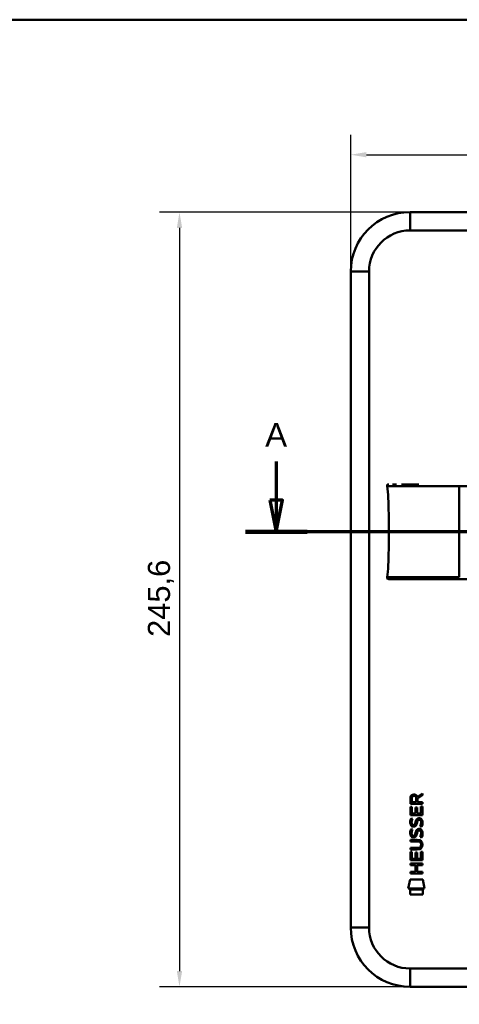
# Model space of a CAD drawing. Header units: millimetres. Extents: x 20 to 833, y 20 to 574.
# Tile 19 of 23: x 434 to 574, y 262 to 574. Entities that reach past the tile are written whole.
import ezdxf

# ---------------------------------------------------------------- set-up
doc = ezdxf.new("R2010")
doc.units = ezdxf.units.MM
doc.header["$LTSCALE"] = 2
for name, color, linetype, lineweight in [('Bemaßungen(DIN)', 7, 'Continuous', 25), ('Schnittansichtslinien(DIN)', 7, 'Continuous', 70), ('Sichtbare Kanten(DIN)', 7, 'Continuous', 50), ('Sichtbare tangentiale Kanten(DIN)', 7, 'Continuous', 50), ('Skizziergeometrie(DIN)', 7, 'Continuous', 50)]:
    doc.layers.add(name, color=color, linetype=linetype, lineweight=lineweight)
doc.styles.add('Aktuell-DINGroßer Text', font='arial.ttf')
doc.styles.add('STANDARD-DIN~0', font='arial.ttf')
doc.dimstyles.new('CAD-LAN', dxfattribs={"dimscale": 2, "dimtxt": 3.5, "dimasz": 2.5, "dimexe": 3.175, "dimexo": 0, "dimgap": 0.8, "dimtad": 1, "dimrnd": 1e-08, "dimtxsty": 'STANDARD-DIN~0', "dimcen": 0.09, "dimdle": 10, "dimclrd": 250, "dimclre": 250, "dimclrt": 250, "dimadec": 0, "dimazin": 2, "dimtfac": 1, "dimtmove": 0, "dimatfit": 3, "dimfxl": 1, "dimtolj": 1, "dimtzin": 0, "dimlwd": 25, "dimlwe": 25, "dimarcsym": 0})

# ---------------------------------------------------------------- blocks, each defined once
blk = doc.blocks.new('Ränder Standardrahmen')
at = {"layer": 'Skizziergeometrie(DIN)', "flags": 128}
blk.add_lwpolyline([(10, 10), (10, 287), (410, 287), (410, 10), (10, 10)], dxfattribs=at)
blk = doc.blocks.new('2DTransSchnitt0')
at = {"layer": 'Schnittansichtslinien(DIN)', "linetype": 'Continuous'}
for p, q in [((257.82, 216.96), (257.82, 210.83)), ((380.93, 216.97), (380.93, 210.84)), ((256.82, 210.83), (257.82, 205.83)), ((258.82, 210.83), (256.82, 210.83)), ((257.82, 210.83), (257.82, 205.83)), ((257.82, 205.83), (258.82, 210.83)), ((379.93, 210.84), (380.93, 205.84)), ((381.93, 210.84), (379.93, 210.84)), ((380.93, 210.84), (380.93, 205.84)), ((380.93, 205.84), (381.93, 210.84)), ((385.82, 205.84), (252.93, 205.83))]:
    blk.add_line(p, q, dxfattribs=at)
at = {"layer": 'Schnittansichtslinien(DIN)', "linetype": 'Continuous', "lineweight": 140}
for p, q in [((262.72, 205.83), (252.93, 205.83)), ((385.82, 205.84), (376.03, 205.84))]:
    blk.add_line(p, q, dxfattribs=at)
at = {"layer": 'Schnittansichtslinien(DIN)', "linetype": 'Continuous', "flags": 128}
for points in [[(256.82, 210.83), (257.82, 205.83), (258.82, 210.83), (256.82, 210.83)], [(379.93, 210.84), (380.93, 205.84), (381.93, 210.84), (379.93, 210.84)]]:
    blk.add_lwpolyline(points, dxfattribs=at)
at = {"layer": 'Schnittansichtslinien(DIN)'}
for points in [[(256.82, 210.83), (257.82, 205.83), (258.82, 210.83), (256.82, 210.83)], [(379.93, 210.84), (380.93, 205.84), (381.93, 210.84), (379.93, 210.84)]]:
    blk.add_solid(points, dxfattribs=at)
at = {"layer": 'Schnittansichtslinien(DIN)', "char_height": 3.73, "attachment_point": 7, "style": 'Aktuell-DINGroßer Text'}
for insert in [(256.07, 219.33), (379.17, 219.34)]:
    blk.add_mtext('A', dxfattribs=dict(at, insert=insert))
blk = doc.blocks.new('*D18')
at = {"layer": 'Bemaßungen(DIN)', "color": 250, "linetype": 'Continuous', "lineweight": 25, "true_color": 0x3f3f3f, "transparency": 16777216}
for p, q in [((539.24, 494.18), (539.24, 537.54)), ((742.86, 494.18), (742.86, 537.54)), ((544.24, 531.19), (737.86, 531.19))]:
    blk.add_line(p, q, dxfattribs=at)
at = {"layer": 'Bemaßungen(DIN)', "color": 250, "linetype": 'Continuous', "true_color": 0x3f3f3f, "transparency": 16777216}
for points in [[(544.24, 532.02), (544.24, 530.36), (539.24, 531.19)], [(737.86, 532.02), (737.86, 530.36), (742.86, 531.19)]]:
    blk.add_solid(points, dxfattribs=at)
at = {"layer": 'Defpoints', "color": 0, "linetype": 'Continuous', "transparency": 16777216}
for p in [(742.86, 531.19), (539.24, 494.18), (742.86, 494.18)]:
    blk.add_point(p, dxfattribs=at)
at = {"layer": 'Bemaßungen(DIN)', "color": 250, "linetype": 'Continuous', "lineweight": 25, "true_color": 0x3f3f3f, "transparency": 16777216, "insert": (629.18, 541.2), "char_height": 7, "attachment_point": 1, "style": 'STANDARD-DIN~0'}
blk.add_mtext('\\A1;203,6', dxfattribs=at)
blk = doc.blocks.new('*D19')
at = {"layer": 'Bemaßungen(DIN)', "color": 250, "linetype": 'Continuous', "lineweight": 25, "true_color": 0x3f3f3f, "transparency": 16777216}
for p, q in [((558.05, 512.99), (478.64, 512.99)), ((484.99, 507.99), (484.99, 272.37)), ((558.05, 267.37), (478.64, 267.37))]:
    blk.add_line(p, q, dxfattribs=at)
at = {"layer": 'Bemaßungen(DIN)', "color": 250, "linetype": 'Continuous', "true_color": 0x3f3f3f, "transparency": 16777216}
for points in [[(484.16, 507.99), (485.83, 507.99), (484.99, 512.99)], [(484.16, 272.37), (485.83, 272.37), (484.99, 267.37)]]:
    blk.add_solid(points, dxfattribs=at)
at = {"layer": 'Defpoints', "color": 0, "linetype": 'Continuous', "transparency": 16777216}
for p in [(558.05, 512.99), (484.99, 267.37), (558.05, 267.37)]:
    blk.add_point(p, dxfattribs=at)
at = {"layer": 'Bemaßungen(DIN)', "color": 250, "linetype": 'Continuous', "lineweight": 25, "true_color": 0x3f3f3f, "transparency": 16777216, "insert": (474.98, 378.31), "char_height": 7, "attachment_point": 1, "rotation": 90, "style": 'STANDARD-DIN~0'}
blk.add_mtext('\\A1;245,6', dxfattribs=at)

msp = doc.modelspace()

# ---------------------------------------------------------------- linework, layer by layer
at = {"layer": 'Sichtbare Kanten(DIN)'}
for p, q in [((558.051, 512.991), (724.051, 512.991)), ((558.051, 507.1845), (724.051, 507.1845)), ((539.2415, 286.1815), (539.2415, 494.1815)), ((545.048, 286.1815), (545.048, 494.1815)), ((560.364, 327.6128), (561.957, 328.6676)), ((561.957, 328.0888), (560.4349, 327.081)), ((561.957, 328.6676), (561.957, 328.0888)), ((558.1458, 325.4383), (558.1474, 327.1896)), ((561.957, 325.4383), (558.1458, 325.4383)), ((558.6118, 327.1314), (558.6118, 325.9471)), ((558.6118, 325.9471), (559.9687, 325.9471)), ((559.9687, 325.9471), (559.9687, 327.1314)), ((560.4349, 327.081), (560.4349, 325.9471)), ((560.4349, 325.9471), (561.957, 325.9471)), ((561.957, 325.9471), (561.957, 325.4383)), ((558.1458, 321.798), (558.1458, 324.4704)), ((558.1458, 324.4704), (558.6102, 324.4704)), ((561.9571, 321.798), (558.1458, 321.798)), ((558.6102, 324.4704), (558.6102, 322.3007)), ((558.6102, 322.3007), (559.803, 322.3007)), ((559.803, 324.23), (560.2676, 324.23)), ((559.803, 322.3007), (559.803, 324.23)), ((560.2676, 324.23), (560.2676, 322.3007)), ((560.2676, 322.3007), (561.4925, 322.3007)), ((561.4925, 324.4968), (561.9571, 324.4968)), ((561.4925, 322.3007), (561.4925, 324.4968)), ((561.9571, 324.4968), (561.9571, 321.798)), ((558.3755, 320.7664), (558.8272, 320.633)), ((558.6388, 318.9912), (558.6484, 318.9681)), ((559.5507, 318.8616), (559.5651, 318.884)), ((560.9472, 320.3644), (560.9316, 320.3644)), ((558.3755, 317.3711), (558.8272, 317.2376)), ((558.6388, 315.5958), (558.6484, 315.5727)), ((559.5507, 315.4662), (559.5651, 315.4886)), ((560.9472, 316.969), (560.9316, 316.969)), ((558.1456, 313.9973), (560.34, 313.9973)), ((558.1456, 313.4946), (558.1456, 313.9973)), ((560.3719, 313.4946), (558.1456, 313.4946)), ((561.5461, 312.4488), (561.546, 312.4617)), ((558.1456, 310.9149), (558.1456, 311.4177)), ((558.1456, 311.4177), (560.3719, 311.4177)), ((560.34, 310.9149), (558.1456, 310.9149)), ((558.1457, 307.4811), (558.1457, 310.1534)), ((558.1457, 310.1534), (558.6103, 310.1534)), ((558.6103, 310.1534), (558.6103, 307.9839)), ((559.8031, 309.9131), (560.2677, 309.9131)), ((559.8031, 307.9839), (559.8031, 309.9131)), ((560.2677, 309.9131), (560.2677, 307.9839)), ((561.4924, 310.1801), (561.957, 310.1801)), ((561.4924, 307.9839), (561.4924, 310.1801)), ((561.957, 310.1801), (561.957, 307.4811)), ((558.1439, 306.4232), (561.9554, 306.4232)), ((558.1439, 305.9204), (558.1439, 306.4232)), ((561.957, 307.4811), (558.1457, 307.4811)), ((558.6103, 307.9839), (559.8031, 307.9839)), ((560.2677, 307.9839), (561.4924, 307.9839)), ((561.9554, 306.4232), (561.9554, 305.9204)), ((559.8013, 305.9204), (558.1439, 305.9204)), ((558.1439, 303.3409), (558.1439, 303.8436)), ((558.1439, 303.8436), (559.8013, 303.8436)), ((561.9554, 303.3409), (558.1439, 303.3409)), ((559.8013, 303.8436), (559.8013, 305.9204)), ((560.2765, 305.9204), (560.2765, 303.8436)), ((561.9554, 305.9204), (560.2765, 305.9204)), ((560.2765, 303.8436), (561.9554, 303.8436)), ((561.9554, 303.8436), (561.9554, 303.3409)), ((557.4396, 298.5708), (558.0493, 301.4151)), ((558.0493, 301.4151), (562.0576, 301.4151)), ((562.0576, 301.4151), (562.6597, 298.5708)), ((562.6597, 298.5708), (557.4396, 298.5708)), ((558.0525, 298.1902), (562.0484, 298.1902)), ((558.0525, 296.6676), (558.0525, 298.1902)), ((562.0484, 296.6676), (558.0525, 296.6676)), ((562.0484, 298.1902), (562.0484, 296.6676)), ((724.051, 273.1785), (558.051, 273.1785)), ((724.051, 267.372), (558.051, 267.372))]:
    msp.add_line(p, q, dxfattribs=at)
for centre, radius, start, end in [((558.051, 494.1815), 18.8095, 90, 180), ((558.051, 494.1815), 13.003, 90, 180), ((558.051, 286.1815), 18.8095, 180, 270), ((558.051, 286.1815), 13.003, 180, 270)]:
    msp.add_arc(centre, radius, start, end, dxfattribs=at)
for centre, major_axis, ratio, start_param, end_param in [((560.1841, 326.1022), (1.3033, -1.6977), 0.51804149, 2.7627686, 3.73551306), ((558.3271, 325.9931), (1.6541, 2.1874), 0.59949376, 5.87816498, 6.70897252), ((560.3235, 323.14), (-1.4677, -4.3959), 0.23129477, 5.95405459, 6.01501397), ((559.6317, 320.0505), (-0.7644, -1.3394), 0.54384094, 5.89502306, 6.35531677), ((559.4727, 318.8941), (-0.1307, -0.1859), 0.36417157, 1.34290001, 1.65097815), ((560.0695, 318.1145), (-1.1173, -2.1909), 0.45910241, 2.83459506, 3.35598286), ((560.4376, 320.0738), (1.5856, 4.721), 0.22151613, 2.82630526, 2.88544623), ((559.642, 316.6668), (0.7758, 1.3504), 0.54160498, 2.75690927, 3.21474058), ((559.4727, 315.4987), (0.1307, 0.1859), 0.36417158, 4.48449266, 4.7925708), ((560.0712, 314.7221), (1.1157, 2.1879), 0.45945215, 5.97601121, 6.497704), ((555.2501, 307.7615), (6.4136, 5.7553), 0.37426609, 5.95992819, 6.67839211), ((555.2478, 317.1536), (6.4157, -5.7584), 0.37420137, 5.88811297, 6.60645232), ((530.2808, 338.873), (31.0433, -27.1233), 0.13713392, 6.12750203, 6.40243503)]:
    msp.add_ellipse(centre, major_axis=major_axis, ratio=ratio, start_param=start_param, end_param=end_param, dxfattribs=at)
for points, knots in [([(550.7816, 426.0586), (550.7656, 426.1612), (550.7469, 426.2659), (550.7613, 426.3955), (550.7665, 426.4219), (550.7812, 426.4676), (550.7897, 426.4874), (550.8108, 426.5239), (550.8234, 426.5408), (550.8521, 426.5711), (550.8683, 426.5845), (550.9207, 426.6193), (550.9609, 426.6352), (551.0419, 426.6561), (551.0834, 426.6617), (551.1436, 426.6664), (551.1625, 426.6673), (551.1955, 426.6685), (551.2099, 426.6688), (551.2287, 426.6691), (551.2337, 426.6691), (551.243, 426.6692), (551.2473, 426.6692), (551.2545, 426.6693), (551.2575, 426.6693), (551.2701, 426.6693), (551.2735, 426.6693), (551.2826, 426.6693), (551.285, 426.6693), (551.2907, 426.6693), (551.2927, 426.6693), (551.2959, 426.6693), (551.2964, 426.6693), (551.2974, 426.6693), (551.2975, 426.6693), (551.2986, 426.6693), (551.2987, 426.6693), (551.2988, 426.6693), (551.2989, 426.6693), (551.299, 426.6693)], [0, 0, 0, 0, 0.031127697, 0.031127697, 0.039115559, 0.039115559, 0.045517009, 0.045517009, 0.051765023, 0.051765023, 0.058012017, 0.058012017, 0.070632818, 0.070632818, 0.083103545, 0.083103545, 0.088763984, 0.088763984, 0.093022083, 0.093022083, 0.094582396, 0.094582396, 0.096154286, 0.096154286, 0.097721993, 0.097721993, 0.104095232, 0.104095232, 0.116528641, 0.116528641, 0.13514677, 0.13514677, 0.138637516, 0.138637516, 0.140189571, 0.140189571, 0.140286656, 0.140286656, 0.140336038, 0.140336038, 0.140336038, 0.140336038]), ([(551.3202, 411.6693), (551.3202, 415.5061), (551.276, 419.3206), (551.1253, 422.2691), (551.0486, 423.7709), (550.9422, 425.0521), (550.7855, 426.0585)], [0, 0, 0, 0, 0.308890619, 0.308890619, 0.308890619, 0.466215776, 0.466215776, 0.466215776, 0.466215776]), ([(551.1892, 426.6683), (551.2155, 426.6698), (551.2419, 426.6705), (551.2888, 426.6709), (551.3094, 426.6708), (551.3356, 426.6706), (551.3416, 426.6706), (551.3479, 426.6705), (551.3481, 426.6705), (551.3486, 426.6705), (551.3488, 426.6705), (551.3489, 426.6705)], [0.159826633, 0.159826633, 0.159826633, 0.159826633, 0.1677479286, 0.1677479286, 0.1740162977, 0.1740162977, 0.1758965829, 0.1758965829, 0.175984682, 0.175984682, 0.176039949, 0.176039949, 0.176039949, 0.176039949]), ([(551.2837, 426.6693), (551.2875, 426.6694), (551.2915, 426.6694), (551.3084, 426.6694), (551.3224, 426.6694), (551.3366, 426.6694), (551.3368, 426.6694), (551.3371, 426.6694), (551.3371, 426.6694), (551.3372, 426.6694), (551.3373, 426.6694), (551.3373, 426.6694)], [0.10636808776, 0.10636808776, 0.10636808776, 0.10636808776, 0.10766244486, 0.10766244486, 0.11187808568, 0.11187808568, 0.11193288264, 0.11193288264, 0.11195343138, 0.11195343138, 0.11196498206, 0.11196498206, 0.11196498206, 0.11196498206]), ([(551.2911, 426.6693), (551.2968, 426.6694), (551.3031, 426.6694), (551.3126, 426.6694), (551.3152, 426.6694), (551.3204, 426.6694), (551.3231, 426.6694), (551.3271, 426.6694), (551.3282, 426.6694), (551.3297, 426.6694), (551.33, 426.6694), (551.3304, 426.6694), (551.3306, 426.6694), (551.3308, 426.6694), (551.3308, 426.6694), (551.3309, 426.6694)], [0.09549746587, 0.09549746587, 0.09549746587, 0.09549746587, 0.09806839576, 0.09806839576, 0.09893664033, 0.09893664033, 0.09978859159, 0.09978859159, 0.10014190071, 0.10014190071, 0.10023007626, 0.10023007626, 0.10027415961, 0.10027415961, 0.10028518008, 0.10028518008, 0.10028518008, 0.10028518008]), ([(552.4713, 426.6693), (552.4714, 426.6693), (552.4714, 426.6693), (552.4715, 426.6693), (552.4715, 426.6693), (552.4717, 426.6693), (552.4718, 426.6693), (552.4724, 426.6693), (552.4728, 426.6693), (552.4741, 426.6693), (552.475, 426.6693), (552.4776, 426.6693), (552.4793, 426.6693), (552.499, 426.6693), (552.5174, 426.6693), (552.5608, 426.6693), (552.5861, 426.6693), (552.6806, 426.6693), (552.7527, 426.6693), (552.9291, 426.6693), (553.036, 426.6693), (553.187, 426.6693), (553.2255, 426.6693), (553.3625, 426.6693), (553.4649, 426.6693), (553.6118, 426.6693), (553.6525, 426.6693), (553.7094, 426.6693), (553.7249, 426.6693), (553.741, 426.6693), (553.7414, 426.6693), (553.7418, 426.6693), (553.7418, 426.6693), (553.7419, 426.6693)], [0, 0, 0, 0, 0.000028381, 0.000028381, 0.000085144, 0.000085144, 0.000198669, 0.000198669, 0.000652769, 0.000652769, 0.00156097, 0.00156097, 0.003285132, 0.003285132, 0.021676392, 0.021676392, 0.04619826, 0.04619826, 0.111597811, 0.111597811, 0.198808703, 0.198808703, 0.227872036, 0.227872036, 0.300542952, 0.300542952, 0.327789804, 0.327789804, 0.338007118, 0.338007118, 0.338246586, 0.338246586, 0.338260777, 0.338260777, 0.338260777, 0.338260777]), ([(555.2854, 426.6693), (555.2854, 426.6693), (555.2854, 426.6693), (555.2855, 426.6693), (555.2855, 426.6693), (555.2856, 426.6693), (555.2857, 426.6693), (555.286, 426.6693), (555.2862, 426.6693), (555.2872, 426.6693), (555.288, 426.6693), (555.3045, 426.6693), (555.3204, 426.6693), (555.3575, 426.6693), (555.3788, 426.6693), (555.4573, 426.6693), (555.5151, 426.6693), (555.7292, 426.6693), (555.8894, 426.6693), (556.109, 426.6693), (556.1643, 426.6693), (557.3521, 426.6693), (558.7041, 426.6693), (560.3463, 426.6693), (560.5265, 426.6693), (560.7424, 426.6693), (560.7766, 426.6693), (560.814, 426.6693), (560.8172, 426.6693), (560.8207, 426.6693), (560.821, 426.6693), (560.8214, 426.6693), (560.8216, 426.6693), (560.8218, 426.6693), (560.8219, 426.6693), (560.822, 426.6693), (560.822, 426.6693), (560.8221, 426.6693)], [0, 0, 0, 0, 0.000012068, 0.000012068, 0.000024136, 0.000024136, 0.000072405, 0.000072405, 0.000168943, 0.000168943, 0.000555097, 0.000555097, 0.008374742, 0.008374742, 0.018800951, 0.018800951, 0.046605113, 0.046605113, 0.120767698, 0.120767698, 0.145482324, 0.145482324, 0.646387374, 0.646387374, 0.707392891, 0.707392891, 0.718829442, 0.718829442, 0.719901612, 0.719901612, 0.719998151, 0.719998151, 0.72004642, 0.72004642, 0.720070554, 0.720070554, 0.720082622, 0.720082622, 0.720082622, 0.720082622]), ([(551.3202, 411.6693), (551.3202, 407.8326), (551.276, 404.0182), (551.1253, 401.0697), (551.0486, 399.5676), (550.9422, 398.286), (550.7854, 397.2795)], [0, 0, 0, 0, 0.308885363, 0.308885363, 0.308885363, 0.4662495, 0.4662495, 0.4662495, 0.4662495]), ([(551.2986, 396.6687), (551.2983, 396.6687), (551.2982, 396.6687), (551.2979, 396.6687), (551.2977, 396.6687), (551.2972, 396.6687), (551.297, 396.6687), (551.2963, 396.6687), (551.296, 396.6687), (551.2929, 396.6687), (551.291, 396.6687), (551.2862, 396.6687), (551.2843, 396.6687), (551.2787, 396.6687), (551.2761, 396.6687), (551.2632, 396.6687), (551.2599, 396.6687), (551.2532, 396.6688), (551.2506, 396.6688), (551.2448, 396.6688), (551.2415, 396.6688), (551.2313, 396.6689), (551.2237, 396.669), (551.201, 396.6694), (551.1856, 396.6698), (551.1086, 396.673), (551.0463, 396.6791), (550.9574, 396.7049), (550.9284, 396.7165), (550.8749, 396.7474), (550.85, 396.7674), (550.8094, 396.8142), (550.7933, 396.8416), (550.7705, 396.899), (550.7634, 396.9294), (550.7554, 396.9902), (550.7544, 397.021), (550.7571, 397.128), (550.7697, 397.2039), (550.7815, 397.2794)], [0, 0, 0, 0, 0.000286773, 0.000286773, 0.000859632, 0.000859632, 0.002005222, 0.002005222, 0.004296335, 0.004296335, 0.022625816, 0.022625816, 0.031792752, 0.031792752, 0.041090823, 0.041090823, 0.043412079, 0.043412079, 0.044565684, 0.044565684, 0.045719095, 0.045719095, 0.048030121, 0.048030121, 0.052621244, 0.052621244, 0.071137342, 0.071137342, 0.08037876, 0.08037876, 0.089679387, 0.089679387, 0.098967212, 0.098967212, 0.108192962, 0.108192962, 0.117380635, 0.117380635, 0.140309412, 0.140309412, 0.140309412, 0.140309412]), ([(551.3371, 396.6686), (551.3371, 396.6686), (551.337, 396.6686), (551.3344, 396.6686), (551.3319, 396.6686), (551.3259, 396.6686), (551.3224, 396.6686), (551.3127, 396.6686), (551.3065, 396.6686), (551.2947, 396.6686), (551.2891, 396.6687), (551.2835, 396.6687)], [0, 0, 0, 0, 0.00001783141, 0.00001783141, 0.00077949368, 0.00077949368, 0.00182523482, 0.00182523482, 0.00376158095, 0.00376158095, 0.00561209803, 0.00561209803, 0.00561209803, 0.00561209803]), ([(551.3492, 396.6682), (551.3492, 396.6683), (551.3491, 396.6683), (551.3491, 396.6683), (551.3485, 396.6697), (551.3493, 396.6697), (551.3491, 396.6682), (551.3489, 396.6667), (551.3479, 396.6687), (551.3473, 396.6693), (551.3467, 396.6699), (551.3465, 396.6684), (551.3459, 396.6681), (551.3453, 396.6679), (551.3443, 396.6693), (551.3435, 396.6691), (551.3432, 396.669), (551.3428, 396.6686), (551.3424, 396.6685), (551.342, 396.6683), (551.3416, 396.6685), (551.3411, 396.6686), (551.3401, 396.6689), (551.3391, 396.6688), (551.3381, 396.6687), (551.3371, 396.6685), (551.336, 396.6687), (551.3349, 396.6687), (551.3337, 396.6688), (551.3326, 396.6687), (551.3315, 396.6687), (551.3303, 396.6686), (551.3291, 396.6687), (551.3279, 396.6687), (551.3268, 396.6687), (551.3256, 396.6687), (551.3244, 396.6687), (551.3232, 396.6687), (551.322, 396.6687), (551.3208, 396.6687), (551.3196, 396.6687), (551.3184, 396.6687), (551.3172, 396.6687), (551.3159, 396.6687), (551.3147, 396.6687), (551.3134, 396.6687), (551.3122, 396.6687), (551.3109, 396.6687), (551.3096, 396.6687), (551.3083, 396.6687), (551.307, 396.6687), (551.3057, 396.6687), (551.3043, 396.6687), (551.3029, 396.6687), (551.3016, 396.6687), (551.2865, 396.6687), (551.2865, 396.6687), (552.1364, 396.6687), (552.7288, 396.6687), (553.7763, 396.6687), (555.2863, 396.6687), (557.0589, 396.6687), (559.4309, 396.6687), (562.1455, 396.6687), (564.6763, 396.6687), (567.4174, 396.6687), (570.1585, 396.6687), (572.4078, 396.6687), (574.6787, 396.6687), (576.9485, 396.6687), (587.0523, 396.6687), (597.2018, 396.6687), (607.3243, 396.6687), (624.2329, 396.6687), (641.1586, 396.6687), (658.0714, 396.6687), (666.5278, 396.6687), (674.9874, 396.6687), (683.4451, 396.6687), (687.6739, 396.6687), (691.9011, 396.6687), (696.1307, 396.6687), (698.795, 396.6687), (701.4717, 396.6687), (704.1178, 396.6687), (705.6725, 396.6687), (707.206, 396.6687), (708.7528, 396.6687), (709.1149, 396.6687), (709.4721, 396.6687), (709.8443, 396.6687)], [0, 0, 0, 0, 0.00251826, 0.00251826, 0.00251826, 0.09494408, 0.09494408, 0.09494408, 0.18736989, 0.18736989, 0.18736989, 0.27979571, 0.27979571, 0.27979571, 0.37222152, 0.37222152, 0.37222152, 0.41843443, 0.41843443, 0.41843443, 0.46464734, 0.46464734, 0.46464734, 0.55707315, 0.55707315, 0.55707315, 0.64949897, 0.64949897, 0.64949897, 0.74192478, 0.74192478, 0.74192478, 0.8343506, 0.8343506, 0.8343506, 0.92677641, 0.92677641, 0.92677641, 1.01920223, 1.01920223, 1.01920223, 1.11162804, 1.11162804, 1.11162804, 1.20405386, 1.20405386, 1.20405386, 1.29647967, 1.29647967, 1.29647967, 1.38890549, 1.38890549, 1.38890549, 1.4813313, 1.4813313, 1.4813313, 2.57155218, 2.57155218, 2.57155218, 3.3314242, 3.3314242, 3.3314242, 4.22350045, 4.22350045, 4.22350045, 5.05518551, 5.05518551, 5.05518551, 5.73767506, 5.73767506, 5.73767506, 8.77564564, 8.77564564, 8.77564564, 13.85025553, 13.85025553, 13.85025553, 16.38756047, 16.38756047, 16.38756047, 17.65621295, 17.65621295, 17.65621295, 18.45533812, 18.45533812, 18.45533812, 18.92486542, 18.92486542, 18.92486542, 19.03476242, 19.03476242, 19.03476242, 19.03476242]), ([(551.3307, 396.6686), (551.3306, 396.6686), (551.3306, 396.6686), (551.3303, 396.6686), (551.3302, 396.6686), (551.3297, 396.6686), (551.3294, 396.6686), (551.3286, 396.6686), (551.328, 396.6686), (551.3231, 396.6686), (551.3189, 396.6686), (551.3076, 396.6686), (551.3011, 396.6687), (551.2937, 396.6687), (551.2923, 396.6687), (551.2909, 396.6687)], [0, 0, 0, 0, 0.00002221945, 0.00002221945, 0.00006665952, 0.00006665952, 0.00015554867, 0.00015554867, 0.00033339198, 0.00033339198, 0.00163428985, 0.00163428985, 0.00416480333, 0.00416480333, 0.00478012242, 0.00478012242, 0.00478012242, 0.00478012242]), ([(551.3237, 396.6687), (551.3237, 396.6687), (551.3236, 396.6687), (551.3234, 396.6687), (551.3231, 396.6687), (551.3224, 396.6687), (551.3219, 396.6687), (551.3205, 396.6687), (551.3196, 396.6687), (551.317, 396.6687), (551.3153, 396.6687), (551.3123, 396.6687), (551.3109, 396.6687), (551.307, 396.6687), (551.3048, 396.6687), (551.3013, 396.6687), (551.2999, 396.6687), (551.2986, 396.6687)], [0, 0, 0, 0, 0.00001115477, 0.00001115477, 0.00008257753, 0.00008257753, 0.00022559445, 0.00022559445, 0.00051249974, 0.00051249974, 0.00108797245, 0.00108797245, 0.00166056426, 0.00166056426, 0.00279150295, 0.00279150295, 0.00357330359, 0.00357330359, 0.00357330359, 0.00357330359]), ([(560.8221, 396.6687), (560.822, 396.6687), (560.8219, 396.6687), (560.8177, 396.6687), (560.8135, 396.6687), (560.8009, 396.6687), (560.7925, 396.6687), (560.763, 396.6687), (560.7418, 396.6687), (560.6643, 396.6687), (560.608, 396.6687), (560.2528, 396.6687), (559.9584, 396.6687), (559.4771, 396.6687), (559.287, 396.6687), (559.0372, 396.6687), (558.975, 396.6687), (558.9035, 396.6687), (558.8939, 396.6687), (558.8804, 396.6687), (558.8765, 396.6687), (558.8726, 396.6687), (558.8726, 396.6687), (558.8724, 396.6687), (558.8723, 396.6687), (558.8723, 396.6687)], [0, 0, 0, 0, 0.000021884, 0.000021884, 0.001422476, 0.001422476, 0.004223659, 0.004223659, 0.011314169, 0.011314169, 0.03022247, 0.03022247, 0.1311159, 0.1311159, 0.198359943, 0.198359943, 0.220770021, 0.220770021, 0.224271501, 0.224271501, 0.225672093, 0.225672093, 0.225693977, 0.225693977, 0.225720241, 0.225720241, 0.225720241, 0.225720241]), ([(561.546, 312.4617), (561.546, 312.524), (561.5427, 312.5865), (561.5209, 312.7669), (561.491, 312.8838), (561.3915, 313.0845), (561.3297, 313.1663), (561.1695, 313.3072), (561.0751, 313.3606), (560.7856, 313.4716), (560.5727, 313.4946), (560.3719, 313.4946)], [-0.178594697, -0.178594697, -0.178594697, -0.178594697, -0.159948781, -0.159948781, -0.124145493, -0.124145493, -0.092862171, -0.092862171, -0.060261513, -0.060261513, 0, 0, 0, 0])]:
    msp.add_open_spline(points, degree=3, knots=knots, dxfattribs=at)
for points in [[(551.3456, 396.6682), (551.3241, 396.6683), (551.3021, 396.6683), (551.2795, 396.6687)], [(551.3493, 396.6681), (551.3482, 396.6681), (551.3471, 396.6681), (551.3459, 396.6682)], [(551.3493, 396.6687), (551.3493, 396.6687), (551.3492, 396.6687), (551.3492, 396.6687)], [(558.1474, 327.1896), (558.1657, 327.7784), (558.4746, 328.3948), (559.2918, 328.3948)], [(559.9687, 327.1314), (559.9687, 327.4955), (559.8524, 327.9293), (559.2985, 327.9293)], [(558.2123, 318.795), (558.0913, 319.1159), (558.0526, 319.4269), (558.1081, 319.8646)], [(558.1081, 319.8646), (558.1317, 320.0502), (558.1867, 320.3262), (558.281, 320.5571)], [(558.9586, 318.1814), (558.6607, 318.2251), (558.3543, 318.4186), (558.2123, 318.795)], [(558.281, 320.5571), (558.3069, 320.6231), (558.3755, 320.7664), (558.3755, 320.7664)], [(558.6211, 320.0135), (558.5359, 319.6768), (558.5279, 319.3777), (558.6059, 319.0898)], [(558.8272, 320.633), (558.8272, 320.6329), (558.6676, 320.1974), (558.6211, 320.0135)], [(558.9217, 318.6847), (559.1177, 318.605), (559.3689, 318.6528), (559.5092, 318.8057)], [(560.0016, 318.6512), (559.848, 318.3713), (559.5882, 318.1595), (559.1648, 318.1646)], [(559.5651, 318.884), (559.6566, 319.0303), (559.7323, 319.2483), (559.8054, 319.5753)], [(559.8054, 319.5753), (559.9171, 320.0659), (560.0532, 320.3477), (560.2411, 320.5711)], [(560.2579, 319.3751), (560.1856, 319.0552), (560.1026, 318.8351), (560.0016, 318.6512)], [(560.2411, 320.5711), (560.3649, 320.7184), (560.5386, 320.8148), (560.7781, 320.847)], [(560.3227, 319.64), (560.3125, 319.5999), (560.259, 319.3783), (560.2579, 319.3751)], [(560.5703, 320.2069), (560.476, 320.0887), (560.3954, 319.9044), (560.3227, 319.64)], [(560.9316, 320.3644), (560.7693, 320.3644), (560.6691, 320.3206), (560.5703, 320.2069)], [(560.7781, 320.847), (561.1612, 320.8985), (561.5383, 320.7651), (561.7968, 320.3434)], [(561.205, 318.2543), (561.2051, 318.2544), (561.4112, 318.5932), (561.4895, 318.9728)], [(561.4895, 318.9728), (561.5811, 319.417), (561.5803, 319.785), (561.4385, 320.048)], [(561.9955, 319.097), (561.956, 318.6556), (561.7457, 318.2159), (561.6967, 318.139)], [(561.7968, 320.3434), (561.9438, 320.1027), (562.0157, 319.8108), (562.0157, 319.4511)], [(562.0157, 319.4511), (562.0157, 319.3379), (562.0068, 319.2236), (561.9955, 319.097)], [(558.2123, 315.3996), (558.0913, 315.7205), (558.0526, 316.0315), (558.1081, 316.4692)], [(558.1081, 316.4692), (558.1317, 316.6548), (558.1867, 316.9307), (558.281, 317.1617)], [(558.9586, 314.786), (558.6607, 314.8297), (558.3543, 315.0232), (558.2123, 315.3996)], [(558.281, 317.1617), (558.3069, 317.2277), (558.3755, 317.371), (558.3755, 317.3711)], [(558.6211, 316.6181), (558.5359, 316.2814), (558.5279, 315.9823), (558.6059, 315.6944)], [(558.8272, 317.2376), (558.8272, 317.2375), (558.6676, 316.802), (558.6211, 316.6181)], [(558.9217, 315.2892), (559.1177, 315.2095), (559.3689, 315.2574), (559.5092, 315.4104)], [(559.1648, 318.1646), (559.0306, 318.1662), (559.0026, 318.175), (558.9586, 318.1814)], [(559.5651, 315.4886), (559.6566, 315.6348), (559.7323, 315.8529), (559.8054, 316.1799)], [(559.8054, 316.1799), (559.9171, 316.6704), (560.0532, 316.9523), (560.2411, 317.1757)], [(560.2579, 315.9797), (560.1856, 315.6598), (560.1026, 315.4398), (560.0016, 315.2559)], [(560.2411, 317.1757), (560.3649, 317.3229), (560.5386, 317.4194), (560.7781, 317.4516)], [(560.3227, 316.2447), (560.3125, 316.2045), (560.259, 315.9829), (560.2579, 315.9797)], [(560.5703, 316.8115), (560.476, 316.6932), (560.3954, 316.5089), (560.3227, 316.2447)], [(560.9316, 316.969), (560.7693, 316.969), (560.6691, 316.9252), (560.5703, 316.8115)], [(560.7781, 317.4516), (561.1612, 317.5031), (561.5383, 317.3698), (561.7968, 316.948)], [(561.6967, 318.139), (561.6695, 318.1452), (561.2051, 318.2542), (561.205, 318.2543)], [(561.205, 314.8589), (561.2051, 314.859), (561.4112, 315.1977), (561.4895, 315.5773)], [(561.4895, 315.5773), (561.5811, 316.0216), (561.5803, 316.3897), (561.4385, 316.6526)], [(561.9955, 315.7017), (561.956, 315.2602), (561.7457, 314.8205), (561.6967, 314.7436)], [(561.7968, 316.948), (561.9438, 316.7073), (562.0157, 316.4154), (562.0157, 316.0557)], [(562.0157, 316.0557), (562.0157, 315.9425), (562.0068, 315.8282), (561.9955, 315.7017)], [(559.1648, 314.7691), (559.0306, 314.7708), (559.0026, 314.7795), (558.9586, 314.786)], [(560.0016, 315.2559), (559.848, 314.976), (559.5882, 314.7641), (559.1648, 314.7691)], [(561.6967, 314.7436), (561.6695, 314.7498), (561.2051, 314.8589), (561.205, 314.8589)]]:
    msp.add_open_spline(points, degree=3, dxfattribs=at)
at = {"layer": 'Sichtbare tangentiale Kanten(DIN)'}
for p, q in [((558.051, 512.991), (558.051, 507.1845)), ((539.2415, 494.1815), (545.048, 494.1815)), ((701.1219, 411.6693), (573.6485, 411.6693)), ((539.2415, 286.1815), (545.048, 286.1815)), ((558.051, 267.372), (558.051, 273.1785))]:
    msp.add_line(p, q, dxfattribs=at)
for points, weights, knots in [([(550.7816, 426.0586), (550.7815, 426.0587), (550.7829, 426.0587), (550.7862, 426.0588), (550.7946, 426.0589), (550.8159, 426.0586), (550.8509, 426.0585), (550.9029, 426.0583), (550.9878, 426.0585), (551.1078, 426.0587), (551.1885, 426.0588), (551.2857, 426.059), (551.3997, 426.0591), (551.7404, 426.0596), (552.2382, 426.0601), (552.8972, 426.0605), (553.2521, 426.0607), (553.6535, 426.061), (554.1009, 426.0611), (554.5546, 426.0613), (555.0545, 426.0614), (555.5994, 426.0614), (555.6728, 426.0614), (555.7471, 426.0614), (555.8222, 426.0614), (556.3029, 426.0614), (556.8158, 426.0614), (557.3598, 426.0613), (557.9864, 426.0612), (558.6528, 426.061), (559.3578, 426.0608), (560.055, 426.0606), (560.789, 426.0603), (561.5598, 426.0601), (562.3044, 426.0598), (563.084, 426.0596), (563.9009, 426.0593), (564.1819, 426.0593), (564.4676, 426.0592), (564.7583, 426.0591), (564.8719, 426.0591), (564.9864, 426.0591), (565.1016, 426.0591), (565.4957, 426.059), (565.8996, 426.0589), (566.3145, 426.0588), (566.7097, 426.0588), (567.1161, 426.0587), (567.5351, 426.0587), (567.9294, 426.0587), (568.3367, 426.0586), (568.7598, 426.0586), (569.1505, 426.0585), (569.5576, 426.0585), (569.9857, 426.0585), (570.3692, 426.0585), (570.7754, 426.0585), (571.2114, 426.0585), (571.5776, 426.0585), (571.9789, 426.0585), (572.436, 426.0585), (572.7283, 426.0585), (573.0687, 426.0585), (573.6485, 426.0586)], [1.13005451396, 1.13784212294, 1.09449061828, 1, 1.01564349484, 1.01564349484, 1, 1.00925616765, 1.00925616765, 1, 1.00150118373, 1.00150118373, 1, 1.00280379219, 1.00280379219, 1, 0.999526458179, 0.999526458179, 1, 0.99915374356, 0.99915374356, 1, 0.9999832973, 0.9999832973, 1, 0.99933166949, 0.99933166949, 1, 0.999344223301, 0.999344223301, 1, 0.999922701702, 0.999922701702, 1, 1.00094814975, 1.00094814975, 1, 1.00025925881, 1.00025925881, 1, 1.0000518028, 1.0000518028, 1, 1.00084824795, 1.00084824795, 1, 1.00131558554, 1.00131558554, 1, 1.00209490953, 1.00209490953, 1, 1.00365462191, 1.00365462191, 1, 1.00586740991, 1.00586740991, 1, 1.01725389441, 1.01725389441, 1, 1.18722739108, 1.18722739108, 1], [0.11634156, 0.11634156, 0.11634156, 0.11634156, 0.2468921, 0.2468921, 0.2468921, 0.48536559, 0.48536559, 0.48536559, 0.77999142, 0.77999142, 0.77999142, 0.96449242, 0.96449242, 0.96449242, 1.46282462, 1.46282462, 1.46282462, 1.71453936, 1.71453936, 1.71453936, 1.96376659, 1.96376659, 1.96376659, 1.99698242, 1.99698242, 1.99698242, 2.20976298, 2.20976298, 2.20976298, 2.45520947, 2.45520947, 2.45520947, 2.70223288, 2.70223288, 2.70223288, 2.94984214, 2.94984214, 2.94984214, 3.03833482, 3.03833482, 3.03833482, 3.07331688, 3.07331688, 3.07331688, 3.19661093, 3.19661093, 3.19661093, 3.31975848, 3.31975848, 3.31975848, 3.4427414, 3.4427414, 3.4427414, 3.5655395, 3.5655395, 3.5655395, 3.68817927, 3.68817927, 3.68817927, 3.81065341, 3.81065341, 3.81065341, 3.93190075, 3.93190075, 3.93190075, 3.93190075]), ([(550.7815, 397.2794), (550.7814, 397.2794), (550.7828, 397.2793), (550.7861, 397.2793), (550.7945, 397.2792), (550.8158, 397.2794), (550.8508, 397.2795), (550.9027, 397.2797), (550.9875, 397.2796), (551.1074, 397.2794), (551.1882, 397.2792), (551.2854, 397.2791), (551.3997, 397.2789), (551.7403, 397.2784), (552.2381, 397.278), (552.8971, 397.2775), (553.252, 397.2773), (553.6535, 397.2771), (554.1008, 397.2769), (554.5545, 397.2767), (555.0544, 397.2767), (555.5993, 397.2766), (555.6728, 397.2766), (555.7471, 397.2766), (555.8222, 397.2766), (556.3029, 397.2766), (556.8157, 397.2767), (557.3598, 397.2768), (557.9863, 397.2769), (558.6527, 397.277), (559.3577, 397.2773), (560.0549, 397.2775), (560.789, 397.2777), (561.5597, 397.278), (562.3043, 397.2782), (563.084, 397.2785), (563.9008, 397.2787), (564.1827, 397.2788), (564.4694, 397.2788), (564.761, 397.2789), (564.8738, 397.2789), (564.9873, 397.279), (565.1016, 397.279), (565.4956, 397.2791), (565.8996, 397.2791), (566.3144, 397.2792), (566.7097, 397.2793), (567.116, 397.2793), (567.5351, 397.2793), (567.9293, 397.2794), (568.3367, 397.2794), (568.7598, 397.2795), (569.1504, 397.2795), (569.5576, 397.2795), (569.9856, 397.2795), (570.3692, 397.2795), (570.7754, 397.2795), (571.2114, 397.2795), (571.5776, 397.2795), (571.9789, 397.2796), (572.436, 397.2796), (572.7283, 397.2796), (573.0687, 397.2795), (573.6485, 397.2795)], [1.13005371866, 1.13784194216, 1.09449070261, 1, 1.01564352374, 1.01564352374, 1, 1.00924441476, 1.00924441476, 1, 1.00150609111, 1.00150609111, 1, 1.00280370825, 1.00280370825, 1, 0.999526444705, 0.999526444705, 1, 0.999153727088, 0.999153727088, 1, 0.999983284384, 0.999983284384, 1, 0.999331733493, 0.999331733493, 1, 0.999344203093, 0.999344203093, 1, 0.999922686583, 0.999922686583, 1, 1.00094812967, 1.00094812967, 1, 1.00026108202, 1.00026108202, 1, 1.00005099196, 1.00005099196, 1, 1.00084821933, 1.00084821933, 1, 1.00131563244, 1.00131563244, 1, 1.00209471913, 1.00209471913, 1, 1.00365509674, 1.00365509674, 1, 1.00586622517, 1.00586622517, 1, 1.01725442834, 1.01725442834, 1, 1.18725223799, 1.18725223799, 1], [0.11634103, 0.11634103, 0.11634103, 0.11634103, 0.24689215, 0.24689215, 0.24689215, 0.48536654, 0.48536654, 0.48536654, 0.77973673, 0.77973673, 0.77973673, 0.96449694, 0.96449694, 0.96449694, 1.46283006, 1.46283006, 1.46283006, 1.71454508, 1.71454508, 1.71454508, 1.96377332, 1.96377332, 1.96377332, 1.99700179, 1.99700179, 1.99700179, 2.20977129, 2.20977129, 2.20977129, 2.45521937, 2.45521937, 2.45521937, 2.70224381, 2.70224381, 2.70224381, 2.94985386, 2.94985386, 2.94985386, 3.03863113, 3.03863113, 3.03863113, 3.07332884, 3.07332884, 3.07332884, 3.19662312, 3.19662312, 3.19662312, 3.31977087, 3.31977087, 3.31977087, 3.44275418, 3.44275418, 3.44275418, 3.56555254, 3.56555254, 3.56555254, 3.68819301, 3.68819301, 3.68819301, 3.81066732, 3.81066732, 3.81066732, 3.931916, 3.931916, 3.931916, 3.931916])]:
    msp.add_rational_spline(points, weights, degree=3, knots=knots, dxfattribs=at)
for points, knots in [([(573.6485, 426.0586), (574.9765, 426.0586), (576.3045, 426.0585), (577.6325, 426.0585), (578.1847, 426.0585), (578.7368, 426.0585), (579.289, 426.0585), (580.0633, 426.0585), (580.8377, 426.0585), (581.612, 426.0585), (582.0243, 426.0585), (582.4365, 426.0585), (582.8488, 426.0585), (583.7648, 426.0585), (584.6809, 426.0585), (585.5969, 426.0585), (592.2366, 426.0586), (598.8764, 426.058), (605.5161, 426.0585)], [0, 0, 0, 0, 0.3984119, 0.3984119, 0.3984119, 0.55836102, 0.55836102, 0.55836102, 0.7963648, 0.7963648, 0.7963648, 0.91378516, 0.91378516, 0.91378516, 1.19486018, 1.19486018, 1.19486018, 3.18679004, 3.18679004, 3.18679004, 3.18679004]), ([(573.6485, 411.6693), (572.5788, 411.6693), (571.508, 411.6693), (570.3661, 411.6693), (569.2242, 411.6693), (568.2216, 411.6693), (567.3582, 411.6693), (565.6313, 411.6693), (564.2261, 411.6693), (562.9033, 411.6693), (557.612, 411.6693), (553.9894, 411.6693), (552.3757, 411.6693), (551.9723, 411.6693), (551.6893, 411.6693), (551.5146, 411.6693), (551.4272, 411.6693), (551.3651, 411.6693), (551.337, 411.6693), (551.3089, 411.6693), (551.3152, 411.6693), (551.3202, 411.6693)], [0, 0, 0, 0, 0.24064759, 0.24064759, 0.24064759, 0.48129519, 0.48129519, 0.48129519, 0.96259037, 0.96259037, 0.96259037, 2.88777112, 2.88777112, 2.88777112, 3.3690663, 3.3690663, 3.3690663, 3.60971389, 3.60971389, 3.60971389, 3.85036149, 3.85036149, 3.85036149, 3.85036149])]:
    msp.add_open_spline(points, degree=3, knots=knots, dxfattribs=at)
for points in [[(573.6485, 426.0585), (573.6485, 424.2691), (573.6485, 421.7684), (573.6485, 418.6185), (573.6485, 415.1439), (573.6485, 411.6693)], [(573.6485, 397.2795), (573.6485, 399.0688), (573.6485, 401.5696), (573.6485, 404.7197), (573.6485, 408.1945), (573.6485, 411.6693)]]:
    msp.add_open_spline(points, degree=5, dxfattribs=at)

# ---------------------------------------------------------------- block references
at = {"xscale": 2, "yscale": 2, "zscale": 2}
msp.add_blockref('Ränder Standardrahmen', (0, 0), dxfattribs=at)
at = {"layer": 'Schnittansichtslinien(DIN)', "xscale": 2, "yscale": 2, "zscale": 2}
msp.add_blockref('2DTransSchnitt0', (0, 0), dxfattribs=at)

# ---------------------------------------------------------------- dimensions: what is measured, and where the dimension line sits
at = {"layer": 'Bemaßungen(DIN)', "color": 250, "linetype": 'Continuous', "lineweight": 25, "true_color": 0x3f3f3f}
dim = msp.add_linear_dim(base=(742.8605, 531.1895), p1=(539.2415, 494.1815), p2=(742.8605, 494.1815), dimstyle='CAD-LAN', override={"dimgap": 0.8, "dimdec": 1, "dimtol": 0, "dimlim": 0, "dimtp": 0, "dimtm": 0, "dimtdec": 2, "dimtofl": 0, "dimatfit": 1}, dxfattribs=at)
dim.commit()
dim.dimension.update_dxf_attribs({"geometry": '*D18', "text_midpoint": (641.051, 531.1895), "dimtype": 160})
dim = msp.add_linear_dim(base=(484.9928, 267.372), p1=(558.051, 512.991), p2=(558.051, 267.372), angle=270, dimstyle='CAD-LAN', override={"dimgap": 0.8, "dimdec": 1, "dimtol": 0, "dimlim": 0, "dimtp": 0, "dimtm": 0, "dimtdec": 2, "dimtofl": 0, "dimatfit": 1}, dxfattribs=at)
dim.commit()
dim.dimension.update_dxf_attribs({"geometry": '*D19', "text_midpoint": (484.9928, 390.1815), "dimtype": 160})

doc.saveas('drawing.dxf')
